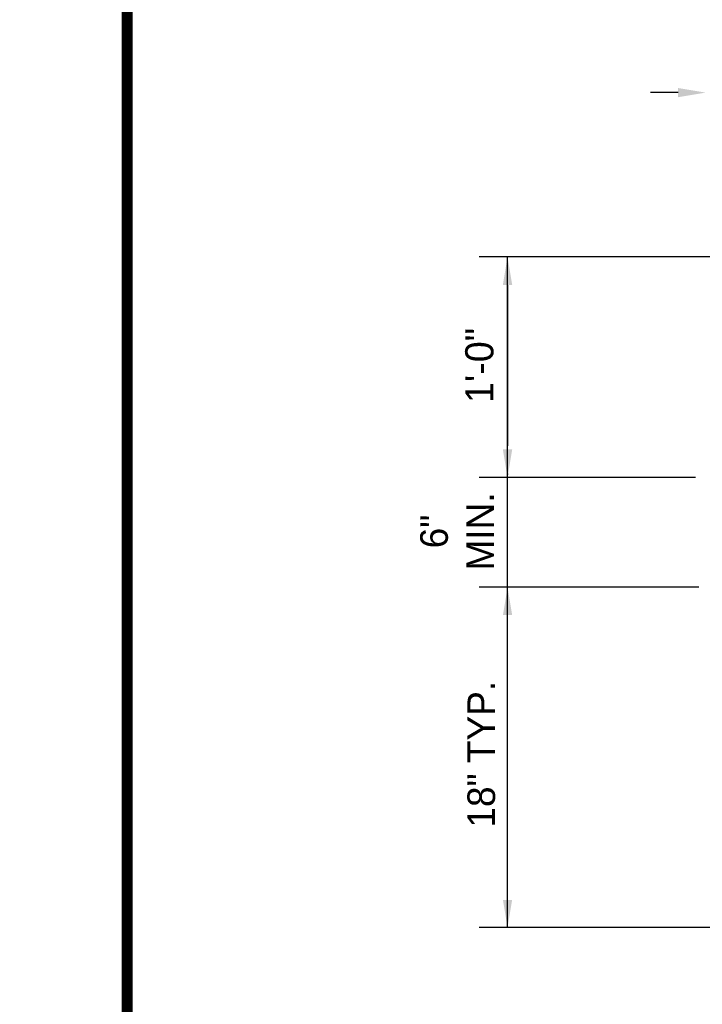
# Model space of a CAD drawing. Header units: feet. Extents: x 18870 to 19332, y 13872 to 14074.
# Tile 14 of 35: x 19226.38 to 19232.73, y 13962.45 to 13971.61. Entities that reach past the tile are written whole.
import ezdxf
from ezdxf.enums import TextEntityAlignment as Align

# ---------------------------------------------------------------- set-up
doc = ezdxf.new("R2010")
doc.units = ezdxf.units.FT
doc.header["$MEASUREMENT"] = 0
doc.layers.add('PV_P_Text', color=10, linetype='Continuous')
doc.layers.add('SH_Border', color=7, linetype='Continuous')
doc.layers.add('VIEWPORT', color=232, linetype='Continuous', plot=False)
doc.styles.get("Standard").update_dxf_attribs({"font": 'font31.shx'})

msp = doc.modelspace()

# ---------------------------------------------------------------- linework, layer by layer
at = {"layer": 'PV_P_Text'}
for p, q in [((19232.50476, 13970.93521), (19232.24745, 13970.93521)), ((19230.91854, 13966.33216), (19230.91854, 13969.40736)), ((19232.66884, 13967.35376), (19230.65598, 13967.35376)), ((19232.69935, 13966.33216), (19230.65598, 13966.33216)), ((19230.91854, 13963.16671), (19230.91854, 13966.33216)), ((19233.61176, 13963.16671), (19230.65598, 13963.16671))]:
    msp.add_line(p, q, dxfattribs=at)
at = {"layer": 'PV_P_Text', "linetype": 'ByBlock'}
for p, q in [((19233.66693, 13969.40736), (19230.65598, 13969.40736)), ((19230.91854, 13969.1448), (19230.91854, 13967.64819))]:
    msp.add_line(p, q, dxfattribs=at)
msp.add_point((19230.91854, 13967.38563), dxfattribs=at)
at = {"layer": 'PV_P_Text'}
for points in [[(19232.50476, 13970.9781), (19232.50476, 13970.89233), (19232.76207, 13970.93521)], [(19230.87566, 13966.07485), (19230.96143, 13966.07485), (19230.91854, 13966.33216)], [(19230.87566, 13963.42402), (19230.96143, 13963.42402), (19230.91854, 13963.16671)]]:
    msp.add_solid(points, dxfattribs=at)
at = {"layer": 'PV_P_Text', "linetype": 'ByBlock'}
for points in [[(19230.87478, 13969.1448), (19230.9623, 13969.1448), (19230.91854, 13969.40736)], [(19230.87478, 13967.61632), (19230.9623, 13967.61632), (19230.91854, 13967.35376)]]:
    msp.add_solid(points, dxfattribs=at)
at = {"layer": 'SH_Border', "const_width": 0.10211}
msp.add_lwpolyline([(19227.37927, 13955.88511), (19227.37927, 13981.83748), (19263.11695, 13981.83748), (19263.11695, 13955.88511)], close=True, dxfattribs=at)
at = {"layer": 'VIEWPORT', "linetype": 'ByBlock'}
for points in [[(19136.25442, 14018.13511), (19136.25442, 13955.88511), (19227.37927, 13955.88511), (19227.37927, 14018.13511)], [(19227.37927, 14018.13511), (19227.37927, 13955.88511), (19318.50412, 13955.88511), (19318.50412, 14018.13511)]]:
    msp.add_lwpolyline(points, close=True, dxfattribs=at)

# ---------------------------------------------------------------- texts
at = {"layer": 'PV_P_Text', "linetype": 'ByBlock'}
msp.add_text('1\'-0"', height=0.262563, rotation=90, dxfattribs=at).set_placement((19230.65598, 13968.39649), align=Align.MIDDLE)
at = {"layer": 'PV_P_Text', "attachment_point": 5, "rotation": 90}
for s, insert, char_height in [('6"\\PMIN.', (19230.44944, 13966.85172), 0.257311), ('\\A1;{18" TYP.}', (19230.67585, 13964.77931), 0.2573113)]:
    msp.add_mtext(s, dxfattribs=dict(at, insert=insert, char_height=char_height))

doc.saveas('drawing.dxf')
